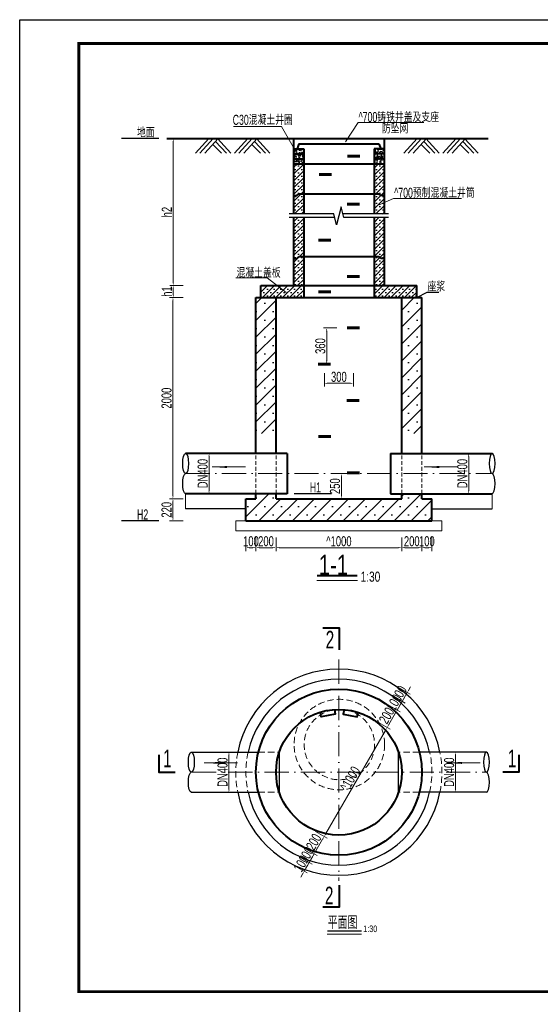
# Model space of a CAD drawing. Extents: x 515228 to 519464, y 3773519 to 3775499.
# Tile 3 of 14: x 515228 to 515746, y 3774520 to 3775499. Entities that reach past the tile are written whole.
import ezdxf

# ---------------------------------------------------------------- set-up
doc = ezdxf.new("R2010")
doc.units = 0
doc.header["$PDMODE"] = 35
doc.header["$PDSIZE"] = 0.2
doc.linetypes.add('ACAD_ISO10W100', pattern=[18, 12, -3, 0, -3])
doc.linetypes.add('DASHED', pattern=[19.05, 12.7, -6.35])
doc.layers.get('0').update_dxf_attribs({"linetype": 'CONTINUOUS'})
doc.layers.get('Defpoints').update_dxf_attribs({"linetype": 'CONTINUOUS'})
for name, color, linetype, lineweight in [('文本标注与细实线', 7, 'CONTINUOUS', 13), ('标注线', 3, 'CONTINUOUS', 18), ('粗实线', 1, 'CONTINUOUS', 40), ('虚线层', 2, 'DASHED', 9)]:
    doc.layers.add(name, color=color, linetype=linetype, lineweight=lineweight)
doc.styles.add('hz-e', font='hztxt_e.shx', dxfattribs={"width": 0.7, "bigfont": 'hztxt.shx'})
doc.styles.add('HZTXT', font='hztxt_e.shx', dxfattribs={"width": 0.7, "height": 0.7, "bigfont": 'hztxt.shx'})
doc.dimstyles.new('1：100', dxfattribs={"dimtxt": 30, "dimasz": 10, "dimexe": 5, "dimexo": 10, "dimgap": 4, "dimtad": 1, "dimdec": 1, "dimdsep": 46, "dimtxsty": 'HZTXT', "dimblk": 'OBLIQUE', "dimcen": 15, "dimclrd": 3, "dimclre": 3, "dimclrt": 256, "dimadec": 0, "dimazin": 0, "dimtfac": 1, "dimtdec": 1, "dimtmove": 0, "dimatfit": 3, "dimldrblk": 'OBLIQUE', "dimfxl": 0, "dimlwd": -1, "dimlwe": 0, "dimarcsym": 0})

# ---------------------------------------------------------------- blocks, each defined once
blk = doc.blocks.new('*D63')
at = {"layer": 'Defpoints', "color": 0}
for p in [(515462.92, 3775222.4), (515380.37, 3775022.4), (515462.92, 3775022.4)]:
    blk.add_point(p, dxfattribs=at)
at = {"layer": '文本标注与细实线', "color": 3, "lineweight": 0}
for p, q in [((515390.37, 3775222.4), (515377.03, 3775222.4)), ((515390.37, 3775022.4), (515377.03, 3775022.4))]:
    blk.add_line(p, q, dxfattribs=at)
at = {"layer": '文本标注与细实线', "color": 3}
blk.add_line((515380.37, 3775219.06), (515380.37, 3775025.73), dxfattribs=at)
for points in [[(515379.81, 3775219.06), (515380.92, 3775219.06), (515380.37, 3775222.4)], [(515379.81, 3775025.73), (515380.92, 3775025.73), (515380.37, 3775022.4)]]:
    blk.add_solid(points, dxfattribs=at)
at = {"layer": '文本标注与细实线', "insert": (515374.03, 3775122.4), "char_height": 10, "attachment_point": 5, "rotation": 90, "style": 'hz-e'}
blk.add_mtext('2000', dxfattribs=at)
blk = doc.blocks.new('_Oblique')
at = {"color": 0, "linetype": 'ByBlock', "lineweight": -2}
blk.add_line((-0.5, -0.5), (0.5, 0.5), dxfattribs=at)
blk = doc.blocks.new('*D64')
at = {"layer": 'Defpoints', "color": 0}
for p in [(515380.62, 3775234.4), (515467.92, 3775234.4), (515467.92, 3775222.4)]:
    blk.add_point(p, dxfattribs=at)
at = {"layer": '文本标注与细实线', "color": 3, "lineweight": 0}
for p, q in [((515390.62, 3775234.4), (515377.28, 3775234.4)), ((515390.62, 3775222.4), (515377.28, 3775222.4))]:
    blk.add_line(p, q, dxfattribs=at)
at = {"layer": '文本标注与细实线', "color": 3}
blk.add_line((515380.62, 3775225.73), (515380.62, 3775231.06), dxfattribs=at)
for points in [[(515380.06, 3775231.06), (515381.17, 3775231.06), (515380.62, 3775234.4)], [(515380.06, 3775225.73), (515381.17, 3775225.73), (515380.62, 3775222.4)]]:
    blk.add_solid(points, dxfattribs=at)
at = {"layer": '文本标注与细实线', "insert": (515374.28, 3775228.4), "char_height": 10, "attachment_point": 5, "rotation": 90, "style": 'hz-e'}
blk.add_mtext('h1', dxfattribs=at)
blk = doc.blocks.new('*D65')
at = {"layer": 'Defpoints', "color": 0}
for p in [(515380.62, 3775380.4), (515500.42, 3775380.4), (515467.92, 3775234.4)]:
    blk.add_point(p, dxfattribs=at)
at = {"layer": '文本标注与细实线', "color": 3, "lineweight": 0}
for p, q in [((515390.62, 3775380.4), (515377.28, 3775380.4)), ((515390.62, 3775234.4), (515377.28, 3775234.4))]:
    blk.add_line(p, q, dxfattribs=at)
at = {"layer": '文本标注与细实线', "color": 3}
blk.add_line((515380.62, 3775237.73), (515380.62, 3775377.06), dxfattribs=at)
for points in [[(515380.06, 3775377.06), (515381.17, 3775377.06), (515380.62, 3775380.4)], [(515380.06, 3775237.73), (515381.17, 3775237.73), (515380.62, 3775234.4)]]:
    blk.add_solid(points, dxfattribs=at)
at = {"layer": '文本标注与细实线', "insert": (515374.28, 3775307.4), "char_height": 10, "attachment_point": 5, "rotation": 90, "style": 'hz-e'}
blk.add_mtext('h2', dxfattribs=at)
blk = doc.blocks.new('*D69')
at = {"layer": 'Defpoints', "color": 0}
for p in [(515428.48, 3775067.4), (515416.28, 3775027.4), (515425.56, 3775027.4)]:
    blk.add_point(p, dxfattribs=at)
at = {"layer": '文本标注与细实线', "color": 3, "lineweight": 0}
for p, q in [((515425.15, 3775067.4), (515412.95, 3775067.4)), ((515422.23, 3775027.4), (515412.95, 3775027.4))]:
    blk.add_line(p, q, dxfattribs=at)
at = {"layer": '文本标注与细实线', "color": 3}
blk.add_line((515416.28, 3775064.06), (515416.28, 3775030.73), dxfattribs=at)
for points in [[(515415.73, 3775064.06), (515416.84, 3775064.06), (515416.28, 3775067.4)], [(515415.73, 3775030.73), (515416.84, 3775030.73), (515416.28, 3775027.4)]]:
    blk.add_solid(points, dxfattribs=at)
at = {"layer": '文本标注与细实线', "insert": (515409.95, 3775047.4), "char_height": 10, "attachment_point": 5, "rotation": 90, "style": 'hz-e'}
blk.add_mtext('DN400', dxfattribs=at)
blk = doc.blocks.new('*D70')
at = {"layer": 'Defpoints', "color": 0}
for p in [(515462.92, 3775022.4), (515452.92, 3775000.4), (515462.92, 3774973.75)]:
    blk.add_point(p, dxfattribs=at)
at = {"layer": '文本标注与细实线', "color": 3, "lineweight": 0}
for p, q in [((515452.92, 3774983.75), (515452.92, 3774970.42)), ((515462.92, 3774983.75), (515462.92, 3774970.42))]:
    blk.add_line(p, q, dxfattribs=at)
at = {"layer": '文本标注与细实线', "color": 3}
blk.add_line((515456.25, 3774973.75), (515459.58, 3774973.75), dxfattribs=at)
for points in [[(515456.25, 3774974.31), (515456.25, 3774973.2), (515452.92, 3774973.75)], [(515459.58, 3774974.31), (515459.58, 3774973.2), (515462.92, 3774973.75)]]:
    blk.add_solid(points, dxfattribs=at)
at = {"layer": '文本标注与细实线', "insert": (515457.92, 3774980.08), "char_height": 10, "attachment_point": 5, "style": 'hz-e'}
blk.add_mtext('100', dxfattribs=at)
blk = doc.blocks.new('*D71')
at = {"layer": 'Defpoints', "color": 0}
for p in [(515462.92, 3775022.4), (515482.92, 3775022.4), (515482.92, 3774973.75)]:
    blk.add_point(p, dxfattribs=at)
at = {"layer": '文本标注与细实线', "color": 3, "lineweight": 0}
for p, q in [((515462.92, 3774983.75), (515462.92, 3774970.42)), ((515482.92, 3774983.75), (515482.92, 3774970.42))]:
    blk.add_line(p, q, dxfattribs=at)
at = {"layer": '文本标注与细实线', "color": 3}
blk.add_line((515466.25, 3774973.75), (515479.58, 3774973.75), dxfattribs=at)
for points in [[(515466.25, 3774974.31), (515466.25, 3774973.2), (515462.92, 3774973.75)], [(515479.58, 3774974.31), (515479.58, 3774973.2), (515482.92, 3774973.75)]]:
    blk.add_solid(points, dxfattribs=at)
at = {"layer": '文本标注与细实线', "insert": (515472.92, 3774980.08), "char_height": 10, "attachment_point": 5, "style": 'hz-e'}
blk.add_mtext('200', dxfattribs=at)
blk = doc.blocks.new('*D72')
at = {"layer": 'Defpoints', "color": 0}
for p in [(515607.92, 3775022.4), (515627.92, 3775022.4), (515627.92, 3774973.75)]:
    blk.add_point(p, dxfattribs=at)
at = {"layer": '文本标注与细实线', "color": 3, "lineweight": 0}
for p, q in [((515607.92, 3774983.75), (515607.92, 3774970.42)), ((515627.92, 3774983.75), (515627.92, 3774970.42))]:
    blk.add_line(p, q, dxfattribs=at)
at = {"layer": '文本标注与细实线', "color": 3}
blk.add_line((515611.25, 3774973.75), (515624.58, 3774973.75), dxfattribs=at)
for points in [[(515611.25, 3774974.31), (515611.25, 3774973.2), (515607.92, 3774973.75)], [(515624.58, 3774974.31), (515624.58, 3774973.2), (515627.92, 3774973.75)]]:
    blk.add_solid(points, dxfattribs=at)
at = {"layer": '文本标注与细实线', "insert": (515617.92, 3774980.08), "char_height": 10, "attachment_point": 5, "style": 'hz-e'}
blk.add_mtext('200', dxfattribs=at)
blk = doc.blocks.new('*D73')
at = {"layer": 'Defpoints', "color": 0}
for p in [(515627.92, 3775022.4), (515637.92, 3775022.4), (515637.92, 3774973.75)]:
    blk.add_point(p, dxfattribs=at)
at = {"layer": '文本标注与细实线', "color": 3, "lineweight": 0}
for p, q in [((515627.92, 3774983.75), (515627.92, 3774970.42)), ((515637.92, 3774983.75), (515637.92, 3774970.42))]:
    blk.add_line(p, q, dxfattribs=at)
at = {"layer": '文本标注与细实线', "color": 3}
blk.add_line((515631.25, 3774973.75), (515634.58, 3774973.75), dxfattribs=at)
for points in [[(515631.25, 3774974.31), (515631.25, 3774973.2), (515627.92, 3774973.75)], [(515634.58, 3774974.31), (515634.58, 3774973.2), (515637.92, 3774973.75)]]:
    blk.add_solid(points, dxfattribs=at)
at = {"layer": '文本标注与细实线', "insert": (515632.92, 3774980.08), "char_height": 10, "attachment_point": 5, "style": 'hz-e'}
blk.add_mtext('100', dxfattribs=at)
blk = doc.blocks.new('*D74')
at = {"layer": 'Defpoints', "color": 0}
for p in [(515462.92, 3775022.4), (515380.37, 3775000.4), (515452.92, 3775000.4)]:
    blk.add_point(p, dxfattribs=at)
at = {"layer": '文本标注与细实线', "color": 3, "lineweight": 0}
for p, q in [((515390.37, 3775022.4), (515377.03, 3775022.4)), ((515390.37, 3775000.4), (515377.03, 3775000.4))]:
    blk.add_line(p, q, dxfattribs=at)
at = {"layer": '文本标注与细实线', "color": 3}
blk.add_line((515380.37, 3775019.06), (515380.37, 3775003.73), dxfattribs=at)
for points in [[(515379.81, 3775019.06), (515380.92, 3775019.06), (515380.37, 3775022.4)], [(515379.81, 3775003.73), (515380.92, 3775003.73), (515380.37, 3775000.4)]]:
    blk.add_solid(points, dxfattribs=at)
at = {"layer": '文本标注与细实线', "insert": (515374.03, 3775011.4), "char_height": 10, "attachment_point": 5, "rotation": 90, "style": 'hz-e'}
blk.add_mtext('220', dxfattribs=at)
blk = doc.blocks.new('*D82')
at = {"layer": 'Defpoints', "color": 0}
for p in [(515482.92, 3774986.96), (515607.92, 3774986.96), (515482.92, 3774973.75)]:
    blk.add_point(p, dxfattribs=at)
at = {"layer": '文本标注与细实线', "color": 3, "lineweight": 0}
for p, q in [((515482.92, 3774983.62), (515482.92, 3774970.42)), ((515607.92, 3774983.62), (515607.92, 3774970.42))]:
    blk.add_line(p, q, dxfattribs=at)
at = {"layer": '文本标注与细实线', "color": 3}
blk.add_line((515604.58, 3774973.75), (515486.25, 3774973.75), dxfattribs=at)
for points in [[(515486.25, 3774974.31), (515486.25, 3774973.2), (515482.92, 3774973.75)], [(515604.58, 3774974.31), (515604.58, 3774973.2), (515607.92, 3774973.75)]]:
    blk.add_solid(points, dxfattribs=at)
at = {"layer": '文本标注与细实线', "insert": (515545.42, 3774980.08), "char_height": 10, "attachment_point": 5, "style": 'hz-e'}
blk.add_mtext('^ 1000', dxfattribs=at)
blk = doc.blocks.new('*D84')
at = {"layer": 'Defpoints', "color": 0}
for p in [(515550.73, 3775192.19), (515533.29, 3775156.18), (515538.64, 3775156.18)]:
    blk.add_point(p, dxfattribs=at)
at = {"layer": '文本标注与细实线', "color": 3, "lineweight": 0}
for p, q in [((515543.29, 3775192.19), (515529.96, 3775192.19)), ((515535.3, 3775156.18), (515529.96, 3775156.18))]:
    blk.add_line(p, q, dxfattribs=at)
at = {"layer": '文本标注与细实线', "color": 3}
blk.add_line((515533.29, 3775188.86), (515533.29, 3775159.51), dxfattribs=at)
for points in [[(515532.74, 3775188.86), (515533.85, 3775188.86), (515533.29, 3775192.19)], [(515532.74, 3775159.51), (515533.85, 3775159.51), (515533.29, 3775156.18)]]:
    blk.add_solid(points, dxfattribs=at)
at = {"layer": '文本标注与细实线', "insert": (515526.96, 3775174.19), "char_height": 10, "attachment_point": 5, "rotation": 90, "style": 'hz-e'}
blk.add_mtext('360', dxfattribs=at)
blk = doc.blocks.new('*D85')
at = {"layer": 'Defpoints', "color": 0}
for p in [(515559.88, 3775192.19), (515530.95, 3775156.18), (515559.88, 3775137.2)]:
    blk.add_point(p, dxfattribs=at)
at = {"layer": '文本标注与细实线', "color": 3, "lineweight": 0}
for p, q in [((515530.95, 3775147.2), (515530.95, 3775133.87)), ((515559.88, 3775147.2), (515559.88, 3775133.87))]:
    blk.add_line(p, q, dxfattribs=at)
at = {"layer": '文本标注与细实线', "color": 3}
blk.add_line((515534.28, 3775137.2), (515556.55, 3775137.2), dxfattribs=at)
for points in [[(515534.28, 3775137.76), (515534.28, 3775136.65), (515530.95, 3775137.2)], [(515556.55, 3775137.76), (515556.55, 3775136.65), (515559.88, 3775137.2)]]:
    blk.add_solid(points, dxfattribs=at)
at = {"layer": '文本标注与细实线', "insert": (515545.42, 3775143.54), "char_height": 10, "attachment_point": 5, "style": 'hz-e'}
blk.add_mtext('300', dxfattribs=at)
blk = doc.blocks.new('21e2dasdas')
at = {"layer": '文本标注与细实线'}
for p, q in [((-12.05, 8.64), (-25.35, -5.76)), ((-7.82, 8.64), (-21.12, -5.76)), ((-2.82, 8.64), (-16.12, -5.76)), ((-8.15, 2.87), (0.48, -5.76)), ((-5.48, 5.76), (5.48, -5.76)), ((-3.59, 8.64), (9.71, -5.76)), ((26.69, 8.64), (13.39, -5.76)), ((30.92, 8.64), (17.62, -5.76)), ((35.92, 8.64), (22.62, -5.76)), ((30.58, 2.87), (39.22, -5.76)), ((33.26, 5.76), (44.22, -5.76)), ((35.14, 8.64), (48.44, -5.76))]:
    blk.add_line(p, q, dxfattribs=at)
blk = doc.blocks.new('*D90')
at = {"layer": 'Defpoints', "color": 0}
for p in [(515499.17, 3774670.4), (515494.17, 3774661.73), (515515.9, 3774660.73)]:
    blk.add_point(p, dxfattribs=at)
at = {"layer": '文本标注与细实线', "color": 3, "lineweight": 0}
for p, q in [((515502.24, 3774657.07), (515513.79, 3774650.41)), ((515507.24, 3774665.73), (515518.79, 3774659.07))]:
    blk.add_line(p, q, dxfattribs=at)
at = {"layer": '文本标注与细实线', "color": 3}
for p, q in [((515510.9, 3774652.07), (515515.9, 3774660.73)), ((515517.57, 3774663.62), (515519.24, 3774666.51)), ((515509.24, 3774649.19), (515507.57, 3774646.3))]:
    blk.add_line(p, q, dxfattribs=at)
for points in [[(515517.09, 3774663.9), (515518.05, 3774663.34), (515515.9, 3774660.73)], [(515508.75, 3774649.46), (515509.72, 3774648.91), (515510.9, 3774652.07)]]:
    blk.add_solid(points, dxfattribs=at)
at = {"layer": '文本标注与细实线', "insert": (515507.92, 3774659.57), "char_height": 10, "attachment_point": 5, "rotation": 60, "style": 'hz-e'}
blk.add_mtext('100', dxfattribs=at)
blk = doc.blocks.new('*D91')
at = {"layer": 'Defpoints', "color": 0}
for p in [(515504.17, 3774679.06), (515499.17, 3774670.4), (515520.9, 3774669.39)]:
    blk.add_point(p, dxfattribs=at)
at = {"layer": '文本标注与细实线', "color": 3, "lineweight": 0}
for p, q in [((515512.24, 3774674.39), (515523.79, 3774667.73)), ((515507.24, 3774665.73), (515518.79, 3774659.07))]:
    blk.add_line(p, q, dxfattribs=at)
at = {"layer": '文本标注与细实线', "color": 3}
for p, q in [((515515.9, 3774660.73), (515520.9, 3774669.39)), ((515522.57, 3774672.28), (515524.24, 3774675.17)), ((515514.24, 3774657.85), (515512.57, 3774654.96))]:
    blk.add_line(p, q, dxfattribs=at)
for points in [[(515522.09, 3774672.56), (515523.05, 3774672), (515520.9, 3774669.39)], [(515513.75, 3774658.12), (515514.72, 3774657.57), (515515.9, 3774660.73)]]:
    blk.add_solid(points, dxfattribs=at)
at = {"layer": '文本标注与细实线', "insert": (515512.92, 3774668.23), "char_height": 10, "attachment_point": 5, "rotation": 60, "style": 'hz-e'}
blk.add_mtext('100', dxfattribs=at)
blk = doc.blocks.new('*D92')
at = {"layer": 'Defpoints', "color": 0}
for p in [(515514.17, 3774696.38), (515530.9, 3774686.71), (515504.17, 3774679.06)]:
    blk.add_point(p, dxfattribs=at)
at = {"layer": '文本标注与细实线', "color": 3, "lineweight": 0}
for p, q in [((515522.24, 3774691.71), (515533.79, 3774685.05)), ((515512.24, 3774674.39), (515523.79, 3774667.73))]:
    blk.add_line(p, q, dxfattribs=at)
at = {"layer": '文本标注与细实线', "color": 3}
blk.add_line((515522.57, 3774672.28), (515529.24, 3774683.83), dxfattribs=at)
for points in [[(515528.75, 3774684.1), (515529.72, 3774683.55), (515530.9, 3774686.71)], [(515522.09, 3774672.56), (515523.05, 3774672), (515520.9, 3774669.39)]]:
    blk.add_solid(points, dxfattribs=at)
at = {"layer": '文本标注与细实线', "insert": (515520.42, 3774681.22), "char_height": 10, "attachment_point": 5, "rotation": 60, "style": 'hz-e'}
blk.add_mtext('200', dxfattribs=at)
blk = doc.blocks.new('*D93')
at = {"layer": 'Defpoints', "color": 0}
for p in [(515576.67, 3774804.63), (515593.4, 3774794.97), (515514.17, 3774696.38)]:
    blk.add_point(p, dxfattribs=at)
at = {"layer": '文本标注与细实线', "color": 3, "lineweight": 0}
for p, q in [((515584.74, 3774799.97), (515596.29, 3774793.3)), ((515522.24, 3774691.71), (515533.79, 3774685.05))]:
    blk.add_line(p, q, dxfattribs=at)
at = {"layer": '文本标注与细实线', "color": 3}
blk.add_line((515532.57, 3774689.6), (515591.74, 3774792.08), dxfattribs=at)
for points in [[(515591.25, 3774792.36), (515592.22, 3774791.8), (515593.4, 3774794.97)], [(515532.09, 3774689.88), (515533.05, 3774689.32), (515530.9, 3774686.71)]]:
    blk.add_solid(points, dxfattribs=at)
at = {"layer": '文本标注与细实线', "insert": (515556.67, 3774744.01), "char_height": 10, "attachment_point": 5, "rotation": 60, "style": 'hz-e'}
blk.add_mtext('^ 1000', dxfattribs=at)
blk = doc.blocks.new('*D94')
at = {"layer": 'Defpoints', "color": 0}
for p in [(515586.67, 3774821.95), (515576.67, 3774804.63), (515603.4, 3774812.29)]:
    blk.add_point(p, dxfattribs=at)
at = {"layer": '文本标注与细实线', "color": 3, "lineweight": 0}
for p, q in [((515594.74, 3774817.29), (515606.29, 3774810.62)), ((515584.74, 3774799.97), (515596.29, 3774793.3))]:
    blk.add_line(p, q, dxfattribs=at)
at = {"layer": '文本标注与细实线', "color": 3}
blk.add_line((515595.07, 3774797.85), (515601.74, 3774809.4), dxfattribs=at)
for points in [[(515601.25, 3774809.68), (515602.22, 3774809.12), (515603.4, 3774812.29)], [(515594.59, 3774798.13), (515595.55, 3774797.58), (515593.4, 3774794.97)]]:
    blk.add_solid(points, dxfattribs=at)
at = {"layer": '文本标注与细实线', "insert": (515592.92, 3774806.79), "char_height": 10, "attachment_point": 5, "rotation": 60, "style": 'hz-e'}
blk.add_mtext('200', dxfattribs=at)
blk = doc.blocks.new('*D95')
at = {"layer": 'Defpoints', "color": 0}
for p in [(515591.67, 3774830.61), (515586.67, 3774821.95), (515608.4, 3774820.95)]:
    blk.add_point(p, dxfattribs=at)
at = {"layer": '文本标注与细实线', "color": 3, "lineweight": 0}
for p, q in [((515599.74, 3774825.95), (515611.29, 3774819.28)), ((515594.74, 3774817.29), (515606.29, 3774810.62))]:
    blk.add_line(p, q, dxfattribs=at)
at = {"layer": '文本标注与细实线', "color": 3}
for p, q in [((515610.07, 3774823.83), (515611.74, 3774826.72)), ((515603.4, 3774812.29), (515608.4, 3774820.95)), ((515601.74, 3774809.4), (515600.07, 3774806.51))]:
    blk.add_line(p, q, dxfattribs=at)
for points in [[(515609.59, 3774824.11), (515610.55, 3774823.56), (515608.4, 3774820.95)], [(515601.25, 3774809.68), (515602.22, 3774809.12), (515603.4, 3774812.29)]]:
    blk.add_solid(points, dxfattribs=at)
at = {"layer": '文本标注与细实线', "insert": (515600.42, 3774819.78), "char_height": 10, "attachment_point": 5, "rotation": 60, "style": 'hz-e'}
blk.add_mtext('100', dxfattribs=at)
blk = doc.blocks.new('*D96')
at = {"layer": 'Defpoints', "color": 0}
for p in [(515596.67, 3774839.27), (515591.67, 3774830.61), (515613.4, 3774829.61)]:
    blk.add_point(p, dxfattribs=at)
at = {"layer": '文本标注与细实线', "color": 3, "lineweight": 0}
for p, q in [((515604.74, 3774834.61), (515616.29, 3774827.94)), ((515599.74, 3774825.95), (515611.29, 3774819.28))]:
    blk.add_line(p, q, dxfattribs=at)
at = {"layer": '文本标注与细实线', "color": 3}
for p, q in [((515615.07, 3774832.49), (515616.74, 3774835.38)), ((515608.4, 3774820.95), (515613.4, 3774829.61)), ((515606.74, 3774818.06), (515605.07, 3774815.17))]:
    blk.add_line(p, q, dxfattribs=at)
for points in [[(515614.59, 3774832.77), (515615.55, 3774832.22), (515613.4, 3774829.61)], [(515606.25, 3774818.34), (515607.22, 3774817.78), (515608.4, 3774820.95)]]:
    blk.add_solid(points, dxfattribs=at)
at = {"layer": '文本标注与细实线', "insert": (515605.42, 3774828.44), "char_height": 10, "attachment_point": 5, "rotation": 60, "style": 'hz-e'}
blk.add_mtext('100', dxfattribs=at)
blk = doc.blocks.new('*D119')
at = {"layer": 'Defpoints', "color": 0}
for p in [(515662.35, 3775067.4), (515665.27, 3775027.4), (515674.55, 3775027.4)]:
    blk.add_point(p, dxfattribs=at)
at = {"layer": '文本标注与细实线', "color": 3, "lineweight": 0}
for p, q in [((515665.69, 3775067.4), (515677.89, 3775067.4)), ((515668.6, 3775027.4), (515677.89, 3775027.4))]:
    blk.add_line(p, q, dxfattribs=at)
at = {"layer": '文本标注与细实线', "color": 3}
blk.add_line((515674.55, 3775064.06), (515674.55, 3775030.73), dxfattribs=at)
for points in [[(515674, 3775064.06), (515675.11, 3775064.06), (515674.55, 3775067.4)], [(515674, 3775030.73), (515675.11, 3775030.73), (515674.55, 3775027.4)]]:
    blk.add_solid(points, dxfattribs=at)
at = {"layer": '文本标注与细实线', "insert": (515668.22, 3775047.4), "char_height": 10, "attachment_point": 5, "rotation": 90, "style": 'hz-e'}
blk.add_mtext('DN400', dxfattribs=at)
blk = doc.blocks.new('*D120')
at = {"layer": 'Defpoints', "color": 0}
for p in [(515443.64, 3774770.5), (515436.06, 3774730.5), (515443.64, 3774730.5)]:
    blk.add_point(p, dxfattribs=at)
at = {"layer": '文本标注与细实线', "color": 3, "lineweight": 0}
for p, q in [((515440.31, 3774770.5), (515432.73, 3774770.5)), ((515440.31, 3774730.5), (515432.73, 3774730.5))]:
    blk.add_line(p, q, dxfattribs=at)
at = {"layer": '文本标注与细实线', "color": 3}
blk.add_line((515436.06, 3774767.17), (515436.06, 3774733.84), dxfattribs=at)
for points in [[(515435.5, 3774767.17), (515436.61, 3774767.17), (515436.06, 3774770.5)], [(515435.5, 3774733.84), (515436.61, 3774733.84), (515436.06, 3774730.5)]]:
    blk.add_solid(points, dxfattribs=at)
at = {"layer": '文本标注与细实线', "insert": (515429.73, 3774750.5), "char_height": 10, "attachment_point": 5, "rotation": 90, "style": 'hz-e'}
blk.add_mtext('DN400', dxfattribs=at)
blk = doc.blocks.new('*D121')
at = {"layer": 'Defpoints', "color": 0}
for p in [(515653.89, 3774770.5), (515653.89, 3774730.5), (515661.47, 3774730.5)]:
    blk.add_point(p, dxfattribs=at)
at = {"layer": '文本标注与细实线', "color": 3, "lineweight": 0}
for p, q in [((515657.22, 3774770.5), (515664.8, 3774770.5)), ((515657.22, 3774730.5), (515664.8, 3774730.5))]:
    blk.add_line(p, q, dxfattribs=at)
at = {"layer": '文本标注与细实线', "color": 3}
blk.add_line((515661.47, 3774767.17), (515661.47, 3774733.84), dxfattribs=at)
for points in [[(515660.91, 3774767.17), (515662.02, 3774767.17), (515661.47, 3774770.5)], [(515660.91, 3774733.84), (515662.02, 3774733.84), (515661.47, 3774730.5)]]:
    blk.add_solid(points, dxfattribs=at)
at = {"layer": '文本标注与细实线', "insert": (515655.14, 3774750.5), "char_height": 10, "attachment_point": 5, "rotation": 90, "style": 'hz-e'}
blk.add_mtext('DN400', dxfattribs=at)
blk = doc.blocks.new('*D122')
at = {"layer": 'Defpoints', "color": 0}
for p in [(515452.92, 3775047.4), (515547.9, 3775047.4), (515452.92, 3775022.4)]:
    blk.add_point(p, dxfattribs=at)
at = {"layer": '文本标注与细实线', "color": 3, "lineweight": 0}
for p, q in [((515537.9, 3775047.4), (515551.24, 3775047.4)), ((515537.9, 3775022.4), (515551.24, 3775022.4))]:
    blk.add_line(p, q, dxfattribs=at)
at = {"layer": '文本标注与细实线', "color": 3}
blk.add_line((515547.9, 3775025.73), (515547.9, 3775044.06), dxfattribs=at)
for points in [[(515547.35, 3775044.06), (515548.46, 3775044.06), (515547.9, 3775047.4)], [(515547.35, 3775025.73), (515548.46, 3775025.73), (515547.9, 3775022.4)]]:
    blk.add_solid(points, dxfattribs=at)
at = {"layer": '文本标注与细实线', "insert": (515541.57, 3775034.9), "char_height": 10, "attachment_point": 5, "rotation": 90, "style": 'hz-e'}
blk.add_mtext('250', dxfattribs=at)

msp = doc.modelspace()

# ---------------------------------------------------------------- hatches: boundary and pattern name
at = {"linetype": 'Continuous'}
h = msp.add_hatch(dxfattribs=at)
h.set_pattern_fill('AR-CONC', color=256, scale=0.03, style=0)
h.set_pattern_definition([(50, (-16750.6946, -3736.7837), (5.46554007, -0.478172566), [0.5715, -6.2865]), (355, (-16750.6946, -3736.784), (-1.057284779, 5.7316992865), [0.4572, -5.0292]), (100.451, (-16750.239, -3736.8236), (4.40827505, 5.2535006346), [0.4857, -5.3427]), (46.1842, (-16750.6946, -3735.26), (8.132371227, -1.261269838), [0.85725, -9.42975]), (96.6356, (-16750.017, -3735.365), (7.122127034, 7.422766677), [0.72855, -8.01405]), (351.184, (-16750.6946, -3735.26), (7.122138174, 7.422753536), [0.6858, -7.5438]), (21, (-16749.9326, -3735.6407), (4.548446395, -3.0679655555), [0.5715, -6.2865]), (326, (-16749.9326, -3735.641), (1.8540608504, 5.525638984), [0.4572, -5.0292]), (71.4514, (-16749.5535, -3735.8964), (6.402494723, 2.4576857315), [0.4857, -5.3427]), (37.5, (-16750.6946, -3736.7837), (0.0926580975, 2.5366511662), [0, -4.96824, 0, -5.1054, 0, -5.04825]), (7.5, (-16750.6946, -3736.7837), (2.0045898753, 3.0054172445), [0, -2.91084, 0, -4.85394, 0, -1.92405]), (327.5, (-16752.3938, -3736.7837), (4.067717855, -0.1718623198), [0, -1.905, 0, -5.9436, 0, -7.8867]), (317.5, (-16753.156, -3736.7837), (4.4438754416, 0.762794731), [0, -2.4765, 0, -3.94716, 0, -5.6007])])
h.paths.add_polyline_path([(515510.417, 3775365.396), (515510.417, 3775370.396), (515500.857, 3775370.396), (515503.726, 3775365.396)])
h.paths.add_polyline_path([(515500.417, 3775365.396), (515500.417, 3775360.396), (515510.417, 3775360.396), (515510.417, 3775365.396)])
h.paths.add_polyline_path([(515503.726, 3775365.396), (515500.857, 3775370.396), (515500.417, 3775370.396), (515500.417, 3775365.396)])
h.paths.add_polyline_path([(515510.417, 3775355.396), (515510.417, 3775360.396), (515500.417, 3775360.396), (515500.417, 3775355.396)])
h.paths.add_polyline_path([(515580.417, 3775370.396), (515580.417, 3775365.396), (515590.417, 3775365.396), (515590.417, 3775370.396)])
h.paths.add_polyline_path([(515580.417, 3775365.396), (515580.417, 3775360.396), (515590.417, 3775360.396), (515590.417, 3775365.396)])
h.paths.add_polyline_path([(515580.417, 3775360.396), (515580.417, 3775355.396), (515590.417, 3775355.396), (515590.417, 3775360.396)])
h = msp.add_hatch(dxfattribs=at)
h.set_pattern_fill('SACNCR', color=256, scale=2, style=0)
h.set_pattern_definition([(45, (785.106, -6113.6075), (-3.3675960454, 3.3675960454), []), (45, (788.4736, -6113.6075), (-3.3675960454, 3.3675960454), [0, -4.7625])])
h.paths.add_polyline_path([(515510.417, 3775355.396), (515500.417, 3775355.396), (515500.417, 3775323.746), (515503.717, 3775323.746), (515505.617, 3775325.646), (515510.417, 3775325.646)])
h.paths.add_polyline_path([(515510.417, 3775263.296), (515505.617, 3775263.296), (515503.717, 3775261.396), (515500.417, 3775261.396), (515500.417, 3775234.396), (515510.417, 3775234.396)])
h.paths.add_polyline_path([(515580.417, 3775234.396), (515590.417, 3775234.396), (515590.417, 3775261.396), (515587.117, 3775261.396), (515585.217, 3775263.296), (515580.417, 3775263.296)])
h.paths.add_polyline_path([(515580.417, 3775325.646), (515585.217, 3775325.646), (515587.117, 3775323.746), (515590.417, 3775323.746), (515590.417, 3775355.396), (515580.417, 3775355.396)])
h.paths.add_polyline_path([(515590.417, 3775301.909), (515580.417, 3775301.909), (515580.417, 3775263.296), (515585.217, 3775263.296), (515587.117, 3775261.396), (515590.417, 3775261.396)])
h.paths.add_polyline_path([(515580.417, 3775305.509), (515590.417, 3775305.509), (515590.417, 3775323.746), (515587.117, 3775323.746), (515585.217, 3775325.646), (515580.417, 3775325.646)])
h.paths.add_polyline_path([(515510.417, 3775301.909), (515500.417, 3775301.909), (515500.417, 3775261.396), (515503.717, 3775261.396), (515505.617, 3775263.296), (515510.417, 3775263.296)])
h.paths.add_polyline_path([(515500.417, 3775305.509), (515510.417, 3775305.509), (515510.417, 3775325.646), (515505.617, 3775325.646), (515503.717, 3775323.746), (515500.417, 3775323.746)])
h = msp.add_hatch(dxfattribs=at)
h.set_pattern_fill('SACNCR', color=256, scale=2, style=0)
h.set_pattern_definition([(45, (-16750.6946, -3649.7837), (-3.3675960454, 3.3675960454), []), (45, (-16747.327, -3649.7837), (-3.3675960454, 3.3675960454), [0, -4.7625])])
h.paths.add_polyline_path([(515510.417, 3775222.396), (515510.417, 3775234.396), (515467.917, 3775234.396), (515467.917, 3775222.396)])
h.paths.add_polyline_path([(515622.917, 3775222.396), (515622.917, 3775234.396), (515580.417, 3775234.396), (515580.417, 3775222.396)])
h = msp.add_hatch(dxfattribs=at)
h.set_pattern_fill('SACNCR', color=256, scale=5, style=0)
h.set_pattern_definition([(45, (785.106, -6113.607), (-8.418990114, 8.418990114), []), (45, (793.525, -6113.607), (-8.418990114, 8.418990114), [0, -11.90625])])
h.paths.add_polyline_path([(515482.917, 3775022.396), (515482.917, 3775027.396), (515462.917, 3775027.396), (515462.917, 3775022.396), (515452.917, 3775022.396), (515452.917, 3775000.396), (515637.917, 3775000.396), (515637.917, 3775022.396), (515627.917, 3775022.396), (515627.917, 3775027.396), (515607.917, 3775027.396), (515607.917, 3775022.396)])
h.paths.add_polyline_path([(515482.917, 3775222.396), (515462.917, 3775222.396), (515462.917, 3775087.396), (515482.917, 3775087.396)])
h.paths.add_polyline_path([(515627.917, 3775222.396), (515607.917, 3775222.396), (515607.917, 3775087.396), (515627.917, 3775087.396)])

# ---------------------------------------------------------------- linework, layer by layer
for p, q in [((515366.21, 3775380.396), (515329.16, 3775380.396)), ((515622.917, 3775222.396), (515633.258, 3775227.918)), ((515633.258, 3775227.918), (515644.708, 3775227.918)), ((515538.119, 3775027.396), (515501.069, 3775027.396)), ((515452.917, 3775012.396), (515392.966, 3775012.396)), ((515637.917, 3775012.396), (515697.867, 3775012.396)), ((515366.21, 3775000.396), (515329.16, 3775000.396))]:
    msp.add_line(p, q)
for p, q in [((515398.639, 3774770.502), (515465.378, 3774770.502)), ((515486.203, 3774730.502), (515486.203, 3774770.502)), ((515604.63, 3774730.502), (515604.63, 3774770.502)), ((515692.194, 3774770.502), (515625.456, 3774770.502)), ((515398.639, 3774730.502), (515465.378, 3774730.502)), ((515692.194, 3774730.502), (515625.456, 3774730.502))]:
    msp.add_line(p, q, dxfattribs=at)
msp.add_lwpolyline([(516627.89, 3774508.674), (515227.89, 3774508.674), (515227.89, 3775498.674), (516627.89, 3775498.674)], close=True)
at = {"const_width": 2.828}
msp.add_lwpolyline([(515286.813, 3775475.004), (516604.321, 3775475.004), (516604.321, 3774532.243), (515286.813, 3774532.243), (515286.813, 3775475.004)], dxfattribs=at)
at = {"linetype": 'Continuous'}
for points in [[(515594.917, 3775301.909), (515550.367, 3775301.909), (515547.667, 3775312.709), (515543.167, 3775294.709), (515540.467, 3775305.509), (515495.917, 3775305.509)], [(515594.917, 3775305.509), (515549.467, 3775305.509)], [(515541.367, 3775301.909), (515495.917, 3775301.909)]]:
    msp.add_lwpolyline(points, dxfattribs=at)
for radius, start, end in [(102.5, 11.251848, 168.748152), (92.5, 12.48689, 167.51311), (102.5, 191.251848, 348.748152), (92.5, 192.48689, 347.51311)]:
    msp.add_arc((515545.417, 3774750.502), radius, start, end, dxfattribs=at)
for centre in [(515392.966, 3775057.396), (515398.639, 3774760.502)]:
    msp.add_ellipse(centre, major_axis=(0, 10), ratio=0.2906149, dxfattribs=at)
at = {"linetype": 'Continuous', "extrusion": (0, 0, -1)}
for centre in [(515697.867, 3775057.396), (515692.194, 3774760.502)]:
    msp.add_ellipse(centre, major_axis=(0, 10), ratio=0.2906149, dxfattribs=at)
for centre in [(515392.966, 3775037.396), (515398.639, 3774740.502)]:
    msp.add_ellipse(centre, major_axis=(0, 10), ratio=0.2906149, start_param=3.1415927, end_param=6.2831853, dxfattribs=at)
at = {"linetype": 'Continuous'}
for centre in [(515697.867, 3775037.396), (515692.194, 3774740.502)]:
    msp.add_ellipse(centre, major_axis=(0, 10), ratio=0.2906149, start_param=3.1415927, end_param=6.2831853, dxfattribs=at)
at = {"layer": '文本标注与细实线'}
for p, q in [((515488.258, 3775392.348), (515440.516, 3775392.348)), ((515505.137, 3775362.938), (515488.258, 3775392.348)), ((515552.017, 3775377.346), (515564.692, 3775396.358)), ((515564.692, 3775396.358), (515629.82, 3775396.358)), ((515599.756, 3775321.02), (515585.621, 3775314.664)), ((515667.354, 3775321.02), (515599.756, 3775321.02)), ((515474.217, 3775241.906), (515442.866, 3775241.906)), ((515493.117, 3775227.346), (515474.217, 3775241.906)), ((515452.471, 3775053.957), (515419.379, 3775053.957)), ((515663.472, 3775053.957), (515630.38, 3775053.957)), ((515392.966, 3775012.396), (515392.966, 3775027.396)), ((515697.867, 3775012.396), (515697.867, 3775027.396)), ((515442.916, 3774990.396), (515442.916, 3775000.396)), ((515442.916, 3775000.396), (515452.916, 3775000.396)), ((515637.917, 3775000.396), (515647.917, 3775000.396)), ((515647.917, 3775000.396), (515647.917, 3774990.396)), ((515442.916, 3774990.396), (515647.917, 3774990.396)), ((515523.644, 3774941.182), (515563.919, 3774941.182)), ((515444.618, 3774759.772), (515411.526, 3774759.772)), ((515686.003, 3774759.772), (515652.911, 3774759.772)), ((515533.881, 3774589.502), (515568.002, 3774589.502))]:
    msp.add_line(p, q, dxfattribs=at)
for points in [[(515434.279, 3775053.957, 2, 0, 0), (515419.379, 3775053.957, 0, 0, 0)], [(515645.28, 3775053.957, 2, 0, 0), (515630.38, 3775053.957, 0, 0, 0)], [(515523.644, 3774946.024, 1.908, 1.908, 0), (515563.919, 3774946.024, 7.634, 7.634, 0)], [(515426.426, 3774759.772, 2, 0, 0), (515411.526, 3774759.772, 0, 0, 0)], [(515667.811, 3774759.772, 2, 0, 0), (515652.911, 3774759.772, 0, 0, 0)], [(515533.881, 3774592.674, 1.25, 1.25, 0), (515568.002, 3774592.674, 5, 5, 0)]]:
    msp.add_lwpolyline(points, format="xyseb", dxfattribs=at)
at = {"layer": '粗实线'}
for p, q in [((515374.286, 3775380.396), (515693.763, 3775380.396)), ((515500.417, 3775380.396), (515500.417, 3775305.509)), ((515505.617, 3775375.396), (515503.817, 3775370.396)), ((515505.617, 3775375.396), (515585.217, 3775375.396)), ((515585.217, 3775375.396), (515587.016, 3775370.396)), ((515590.417, 3775380.396), (515590.417, 3775305.509)), ((515500.417, 3775370.396), (515510.417, 3775370.396)), ((515500.417, 3775365.396), (515510.417, 3775365.396)), ((515510.417, 3775370.396), (515510.417, 3775305.509)), ((515580.417, 3775370.396), (515580.417, 3775305.509)), ((515590.417, 3775370.396), (515580.417, 3775370.396)), ((515590.417, 3775365.396), (515580.417, 3775365.396)), ((515500.417, 3775360.396), (515510.417, 3775360.396)), ((515500.417, 3775355.396), (515590.417, 3775355.396)), ((515590.417, 3775360.396), (515580.417, 3775360.396)), ((515500.417, 3775301.909), (515500.417, 3775234.396)), ((515510.417, 3775301.909), (515510.417, 3775222.396)), ((515580.417, 3775301.909), (515580.417, 3775222.396)), ((515590.417, 3775301.909), (515590.417, 3775234.396)), ((515467.917, 3775234.396), (515622.917, 3775234.396)), ((515467.917, 3775222.396), (515467.917, 3775234.396)), ((515622.917, 3775222.396), (515622.917, 3775234.396)), ((515462.917, 3775222.396), (515627.917, 3775222.396)), ((515462.917, 3775067.396), (515462.917, 3775222.396)), ((515482.917, 3775067.396), (515482.917, 3775222.396)), ((515607.917, 3775067.396), (515607.917, 3775222.396)), ((515627.917, 3775067.396), (515627.917, 3775222.396)), ((515494.067, 3775067.396), (515392.966, 3775067.396)), ((515494.067, 3775067.396), (515494.067, 3775027.396)), ((515596.767, 3775067.396), (515697.867, 3775067.396)), ((515596.767, 3775067.396), (515596.767, 3775027.396)), ((515494.067, 3775027.396), (515392.966, 3775027.396)), ((515452.917, 3775000.396), (515452.917, 3775022.396)), ((515452.917, 3775022.396), (515462.917, 3775022.396)), ((515462.917, 3775022.396), (515462.917, 3775027.396)), ((515482.917, 3775022.396), (515482.917, 3775027.396)), ((515482.917, 3775022.396), (515607.917, 3775022.396)), ((515596.767, 3775027.396), (515697.867, 3775027.396)), ((515607.917, 3775022.396), (515607.917, 3775027.396)), ((515627.917, 3775022.396), (515627.917, 3775027.396)), ((515627.917, 3775022.396), (515637.917, 3775022.396)), ((515637.917, 3775000.396), (515637.917, 3775022.396)), ((515452.917, 3775000.396), (515637.917, 3775000.396))]:
    msp.add_line(p, q, dxfattribs=at)
at = {"layer": '粗实线', "lineweight": 60}
for p, q in [((515554.033, 3775362.892), (515566.418, 3775362.892)), ((515525.788, 3775344.674), (515538.173, 3775344.674)), ((515553.69, 3775315.396), (515566.075, 3775315.396)), ((515525.102, 3775279.396), (515537.487, 3775279.396)), ((515553.69, 3775243.396), (515566.075, 3775243.396)), ((515525.102, 3775228.208), (515537.487, 3775228.208)), ((515553.69, 3775192.194), (515566.075, 3775192.194)), ((515524.758, 3775156.181), (515537.143, 3775156.181)), ((515553.347, 3775120.168), (515565.732, 3775120.168)), ((515525.102, 3775084.156), (515537.487, 3775084.156)), ((515553.69, 3775048.143), (515566.075, 3775048.143))]:
    msp.add_line(p, q, dxfattribs=at)
at = {"layer": '粗实线', "color": 6, "linetype": 'ACAD_ISO10W100', "lineweight": 13, "ltscale": 2}
for p, q in [((515392.966, 3775047.396), (515696.62, 3775047.396)), ((515545.417, 3774862.492), (515545.417, 3774642.353)), ((515399.317, 3774750.502), (515691.517, 3774750.502))]:
    msp.add_line(p, q, dxfattribs=at)
at = {"layer": '粗实线', "flags": 128}
for points in [[(515500.417, 3775323.746), (515503.717, 3775323.746)], [(515503.717, 3775323.746), (515505.617, 3775325.646)], [(515505.617, 3775325.646), (515585.217, 3775325.646)], [(515587.117, 3775323.746), (515585.217, 3775325.646)], [(515590.417, 3775323.746), (515587.117, 3775323.746)], [(515500.417, 3775261.396), (515503.717, 3775261.396)], [(515503.717, 3775261.396), (515505.617, 3775263.296)], [(515505.617, 3775263.296), (515585.217, 3775263.296)], [(515587.117, 3775261.396), (515585.217, 3775263.296)], [(515590.417, 3775261.396), (515587.117, 3775261.396)], [(515540.97, 3774812.844), (515541.861, 3774808.074), (515527.949, 3774805.474), (515527.057, 3774810.245)], [(515550.633, 3774812.784), (515549.753, 3774808.074), (515563.665, 3774805.474), (515564.513, 3774810.013)]]:
    msp.add_lwpolyline(points, dxfattribs=at)
at = {"layer": '粗实线'}
for points in [[(515529.597, 3774893.967), (515545.807, 3774893.967), (515545.807, 3774872.014)], [(515366.259, 3774767.843), (515366.259, 3774750.502), (515382.469, 3774750.502)], [(515724.574, 3774767.843), (515724.574, 3774750.502), (515708.364, 3774750.502)], [(515545.807, 3774638.264), (515545.807, 3774616.311), (515529.597, 3774616.311)]]:
    msp.add_lwpolyline(points, dxfattribs=at)
for radius in [82.5, 62.5]:
    msp.add_circle((515545.417, 3774750.502), radius, dxfattribs=at)
at = {"layer": '虚线层', "ltscale": 0.3}
for p, q in [((515462.917, 3775027.396), (515462.917, 3775067.396)), ((515482.917, 3775027.396), (515482.917, 3775067.396)), ((515607.917, 3775027.396), (515607.917, 3775067.396)), ((515627.917, 3775027.396), (515627.917, 3775067.396))]:
    msp.add_line(p, q, dxfattribs=at)
at = {"layer": '虚线层', "ltscale": 0.5}
for p, q in [((515465.378, 3774770.502), (515486.203, 3774770.502)), ((515625.456, 3774770.502), (515604.63, 3774770.502)), ((515465.378, 3774730.502), (515486.203, 3774730.502)), ((515625.456, 3774730.502), (515604.63, 3774730.502))]:
    msp.add_line(p, q, dxfattribs=at)
for radius in [45, 35]:
    msp.add_circle((515545.916, 3774778), radius, dxfattribs=at)
for radius, start, end in [(102.5, 168.748152, 191.251848), (92.5, 167.51311, 192.48689), (92.5, 347.51311, 12.48689), (102.5, 348.748152, 11.251848)]:
    msp.add_arc((515545.417, 3774750.502), radius, start, end, dxfattribs=at)

# ---------------------------------------------------------------- block references
at = {"linetype": 'Continuous'}
for p in [(515428.218, 3775371.755), (515635.405, 3775371.755)]:
    msp.add_blockref('21e2dasdas', p, dxfattribs=at)

# ---------------------------------------------------------------- texts
at = {"layer": '文本标注与细实线', "style": 'hz-e', "width": 0.65}
for s, height, p in [('C30混凝土井圈', 10, (515439.803, 3775394.111)), ('^ 700铸铁井盖及支座', 10, (515565.027, 3775396.92)), ('地面', 10, (515344.631, 3775381.708)), ('防坠网', 10, (515588.159, 3775385.56)), ('^ 700预制混凝土井筒', 10, (515600.447, 3775321.583)), ('混凝土盖板', 10, (515443.56, 3775242.119)), ('座浆', 10, (515633.591, 3775228.48)), ('H1', 10, (515516.539, 3775028.708)), ('H2', 10, (515344.631, 3775001.708)), ('2', 17.5, (515532.313, 3774873.584)), ('1', 17.5, (515370.51, 3774755.498)), ('1', 17.5, (515713.416, 3774755.498)), ('2', 17.5, (515531.56, 3774619.194))]:
    msp.add_text(s, height=height, dxfattribs=at).set_placement(p)
at = {"layer": '标注线', "style": 'HZTXT', "width": 0.75}
for s, height, p in [('1-1', 20.0382, (515525.5, 3774946.729)), ('1:30', 10.0191, (515567.061, 3774939.897)), ('平面图', 13.125, (515534.32, 3774594.488)), ('1:30', 6.5625, (515569.635, 3774591.521))]:
    msp.add_text(s, height=height, dxfattribs=at).set_placement(p)

# ---------------------------------------------------------------- dimensions: what is measured, and where the dimension line sits
at = {"layer": '文本标注与细实线'}
for base, p1, p2, angle, text, picture, middle in [((515380.617, 3775380.396), (515467.917, 3775234.396), (515500.417, 3775380.396), 90, 'h2', '*D65', (515374.283, 3775307.396)), ((515533.294, 3775156.181), (515550.735, 3775192.194), (515538.637, 3775156.181), 90, '360', '*D84', (515526.961, 3775174.188)), ((515416.281, 3775027.396), (515428.481, 3775067.396), (515425.564, 3775027.396), 90, 'DN400', '*D69', (515409.948, 3775047.396)), ((515674.552, 3775027.396), (515662.352, 3775067.396), (515665.269, 3775027.396), 90, 'DN400', '*D119', (515668.219, 3775047.396)), ((515482.917, 3774973.751), (515607.917, 3774986.958), (515482.917, 3774986.958), 180, '^ 1000', '*D82', (515545.417, 3774980.085)), ((515593.402, 3774794.967), (515514.167, 3774696.376), (515576.667, 3774804.629), 60, '^ 1000', '*D93', (515556.667, 3774744.007)), ((515436.059, 3774730.502), (515443.642, 3774770.502), (515443.642, 3774730.502), 90, 'DN400', '*D120', (515429.726, 3774750.502)), ((515661.469, 3774730.502), (515653.887, 3774770.502), (515653.887, 3774730.502), 90, 'DN400', '*D121', (515655.136, 3774750.502))]:
    dim = msp.add_linear_dim(base=base, p1=p1, p2=p2, angle=angle, text=text, dimstyle='1：100', override={"dimscale": 0.333333, "dimexe": 10, "dimlfac": 10, "dimtxsty": 'hz-e', "dimsah": 1, "dimtix": 1, "dimfxl": 30}, dxfattribs=at)
    dim.commit()
    dim.dimension.update_dxf_attribs({"geometry": picture, "text_midpoint": middle})
dim = msp.add_linear_dim(base=(515380.617, 3775234.396), p1=(515467.917, 3775222.396), p2=(515467.917, 3775234.396), angle=90, text='h1', dimstyle='1：100', override={"dimscale": 0.333333, "dimexe": 10, "dimlfac": 10, "dimtxsty": 'hz-e', "dimsah": 1, "dimtix": 1, "dimfxl": 30}, dxfattribs=at)
dim.commit()
dim.dimension.update_dxf_attribs({"geometry": '*D64', "text_midpoint": (515380.617, 3775228.396), "dimtype": 160})
for base, p1, p2, angle, picture, middle in [((515380.367, 3775022.396), (515462.917, 3775222.396), (515462.917, 3775022.396), 90, '*D63', (515374.033, 3775122.396)), ((515547.903, 3775047.396), (515452.917, 3775022.396), (515452.917, 3775047.396), 90, '*D122', (515541.569, 3775034.896)), ((515380.367, 3775000.396), (515462.917, 3775022.396), (515452.917, 3775000.396), 90, '*D74', (515374.033, 3775011.396)), ((515613.402, 3774829.608), (515591.667, 3774830.61), (515596.667, 3774839.27), 60, '*D96', (515605.417, 3774828.444)), ((515608.402, 3774820.948), (515586.667, 3774821.949), (515591.667, 3774830.61), 60, '*D95', (515600.417, 3774819.784)), ((515603.402, 3774812.287), (515576.667, 3774804.629), (515586.667, 3774821.949), 60, '*D94', (515592.917, 3774806.794)), ((515530.902, 3774686.714), (515504.167, 3774679.055), (515514.167, 3774696.376), 60, '*D92', (515520.417, 3774681.22)), ((515520.902, 3774669.393), (515499.167, 3774670.395), (515504.167, 3774679.055), 60, '*D91', (515512.917, 3774668.23)), ((515515.902, 3774660.733), (515494.167, 3774661.735), (515499.167, 3774670.395), 60, '*D90', (515507.917, 3774659.569))]:
    dim = msp.add_linear_dim(base=base, p1=p1, p2=p2, angle=angle, dimstyle='1：100', override={"dimscale": 0.333333, "dimexe": 10, "dimlfac": 10, "dimtxsty": 'hz-e', "dimsah": 1, "dimtix": 1, "dimfxl": 30}, dxfattribs=at)
    dim.commit()
    dim.dimension.update_dxf_attribs({"geometry": picture, "text_midpoint": middle})
dim = msp.add_linear_dim(base=(515559.882, 3775137.203), p1=(515530.951, 3775156.181), p2=(515559.882, 3775192.194), text='300', dimstyle='1：100', override={"dimscale": 0.333333, "dimexe": 10, "dimlfac": 10, "dimtxsty": 'hz-e', "dimsah": 1, "dimtix": 1, "dimfxl": 30}, dxfattribs=at)
dim.commit()
dim.dimension.update_dxf_attribs({"geometry": '*D85', "text_midpoint": (515545.417, 3775143.536)})
for base, p1, p2, picture, middle in [((515462.916, 3774973.751), (515452.916, 3775000.396), (515462.916, 3775022.396), '*D70', (515457.916, 3774973.751)), ((515637.917, 3774973.751), (515627.917, 3775022.396), (515637.917, 3775022.396), '*D73', (515632.917, 3774973.751))]:
    dim = msp.add_linear_dim(base=base, p1=p1, p2=p2, dimstyle='1：100', override={"dimscale": 0.333333, "dimexe": 10, "dimlfac": 10, "dimtxsty": 'hz-e', "dimsah": 1, "dimtix": 1, "dimfxl": 30}, dxfattribs=at)
    dim.commit()
    dim.dimension.update_dxf_attribs({"geometry": picture, "text_midpoint": middle, "dimtype": 160})
for base, p1, p2, picture, middle in [((515482.917, 3774973.751), (515462.916, 3775022.396), (515482.917, 3775022.396), '*D71', (515472.917, 3774980.085)), ((515627.917, 3774973.751), (515607.917, 3775022.396), (515627.917, 3775022.396), '*D72', (515617.917, 3774980.085))]:
    dim = msp.add_linear_dim(base=base, p1=p1, p2=p2, dimstyle='1：100', override={"dimscale": 0.333333, "dimexe": 10, "dimlfac": 10, "dimtxsty": 'hz-e', "dimsah": 1, "dimtix": 1, "dimfxl": 30}, dxfattribs=at)
    dim.commit()
    dim.dimension.update_dxf_attribs({"geometry": picture, "text_midpoint": middle})

doc.saveas('drawing.dxf')
